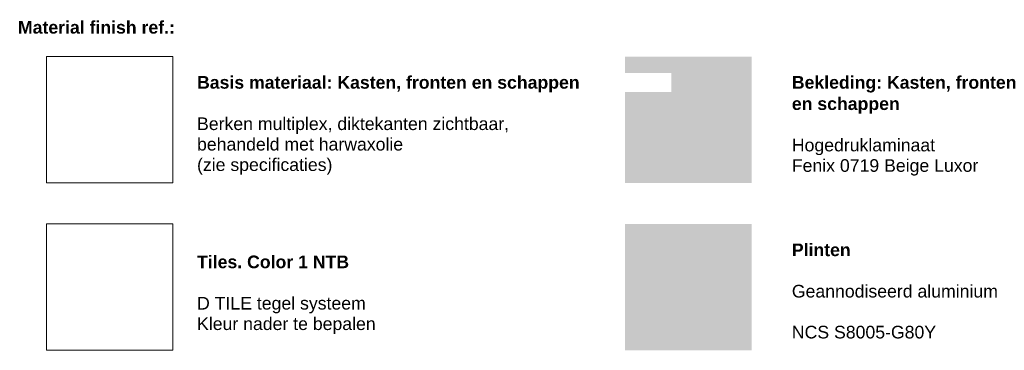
# Model space of a CAD drawing. Header units: millimetres. Extents: x 87779 to 155382, y -9103 to 37066.
# Tile 122 of 128: x 120105 to 135686, y 14131 to 19366. Entities that reach past the tile are written whole.
import ezdxf

# ---------------------------------------------------------------- set-up
doc = ezdxf.new("R2010")
doc.units = ezdxf.units.MM
doc.linetypes.add('Dash', pattern=[6.35, 3.175, -3.175])
for name, color, linetype, lineweight in [('A09-G--', 8, 'Dash', 5), ('A09-NT--4', 7, 'Continuous', 5), ('Detail Items-2', 251, 'Continuous', 5), ('Detail Items-3', 9, 'Continuous', 5)]:
    doc.layers.add(name, color=color, linetype=linetype, lineweight=lineweight)
doc.styles.add('Arial_2', font='arial.ttf', dxfattribs={"height": 200})
doc.styles.add('Arial_B', font='arialbd.ttf', dxfattribs={"height": 200})
picture_1 = doc.add_image_def('image2.jpg', size_in_pixel=(1021, 1021))
picture_2 = doc.add_image_def('image5.png', size_in_pixel=(209, 188))

msp = doc.modelspace()

# ---------------------------------------------------------------- hatches: boundary and pattern name
at = {"layer": 'Detail Items-2'}
msp.add_hatch(color=256, dxfattribs=at).paths.add_polyline_path([(131686.2, 14131.4), (131686.2, 16131.4), (129686.2, 16131.4), (129686.2, 14131.4)])
at = {"layer": 'Detail Items-3'}
msp.add_hatch(color=256, dxfattribs=at).paths.add_polyline_path([(131686.2, 16782.7), (131686.2, 18782.7), (129686.2, 18782.7), (129686.2, 16782.7)])

# ---------------------------------------------------------------- texts
at = {"layer": 'A09-NT--4', "char_height": 200, "attachment_point": 1, "bg_fill": 3, "box_fill_scale": 1.25, "bg_fill_color": 256, "bg_fill_true_color": 13158600, "bg_fill_transparency": 0}
for s, insert, width, style in [('Material finish ref.:', (120077, 19345.5), 3070.463, 'Arial_B'), ('Basis materiaal: Kasten, fronten en schappen', (122911.1, 18473.7), 7455.694, 'Arial_B'), ('Bekleding: Kasten, fronten ', (132323.9, 18473.7), 4385.231, 'Arial_B'), ('Berken multiplex, diktekanten zichtbaar,', (122911.1, 17818.9), 6140.926, 'Arial_2'), ('Hogedruklaminaat', (132323.9, 17481.5), 2813.923, 'Arial_2'), ('(zie specificaties)', (122911.1, 17170.7), 2677.636, 'Arial_2'), ('Plinten', (132323.9, 15822.4), 1146.413, 'Arial_B'), ('Tiles. Color 1 NTB', (122911.1, 15631.5), 2982.278, 'Arial_B'), ('Geannodiseerd aluminium ', (132323.9, 15167.6), 4144.724, 'Arial_2'), ('D TILE tegel systeem', (122911.1, 14976.7), 3310.969, 'Arial_2'), ('NCS S8005-G80Y', (132323.9, 14519.3), 2813.923, 'Arial_2')]:
    msp.add_mtext(s, dxfattribs=dict(at, insert=insert, width=width, style=style))

# ---------------------------------------------------------------- pictures from other files: only their frames are drawn
at = {"layer": 'A09-G--'}
image = msp.add_image(picture_1, insert=(120527.4, 16782.7), size_in_units=(2000, 2000), dxfattribs=at)
image.dxf.flags = 7
image = msp.add_image(picture_2, insert=(120527.4, 14131.4), size_in_units=(2000, 2000), dxfattribs=at)
image.dxf.flags = 7

# ---------------------------------------------------------------- next in the draw order: texts
at = {"layer": 'A09-NT--4', "char_height": 200, "attachment_point": 1, "bg_fill": 3, "box_fill_scale": 1.25, "bg_fill_color": 256, "bg_fill_true_color": 13158600, "bg_fill_transparency": 0}
for s, insert, width, style in [('en schappen', (132323.9, 18136.4), 2100.421, 'Arial_B'), ('behandeld met harwaxolie', (122911.1, 17494.8), 4032.488, 'Arial_2'), ('Fenix 0719 Beige Luxor', (132323.9, 17157.4), 3663.712, 'Arial_2'), ('Kleur nader te bepalen', (122911.1, 14652.6), 3503.374, 'Arial_2')]:
    msp.add_mtext(s, dxfattribs=dict(at, insert=insert, width=width, style=style))

doc.saveas('drawing.dxf')
